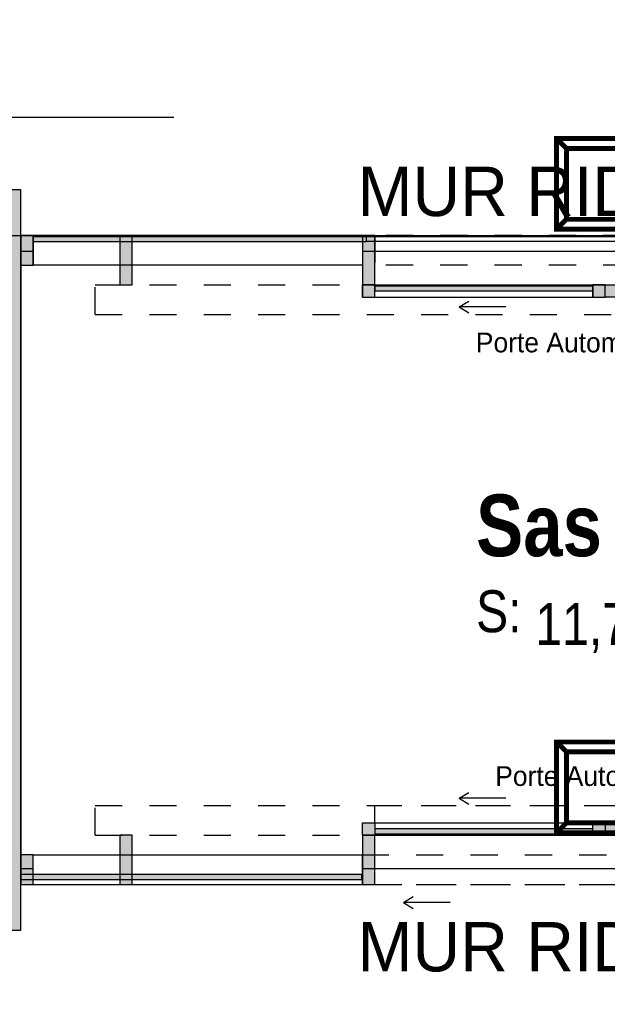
# Model space of a CAD drawing. Extents: x -24342 to 73038, y -9656 to 30949.
# Tile 41 of 170: x 3628 to 3865, y -2772 to -2373. Entities that reach past the tile are written whole.
import ezdxf
from ezdxf.enums import TextEntityAlignment as Align

# ---------------------------------------------------------------- set-up
doc = ezdxf.new("R2010")
doc.units = 0
doc.set_wipeout_variables(frame=1)
for name, pattern in [('21.0032_xref_rdc_02_pro$0$Tirets A', [220, 110, -110]), ('21.0032_xref_rdc_02_pro$0$Traits', [564.444447, 282.222223, -282.222223]), ('21.0032_xref_rdc_02_pro$0$Wipeout_Contour', [1000, 0, -1000]), ('ACAD_ISO12W100', [21, 12, -3, 0, -3, 0, -3])]:
    doc.linetypes.add(name, pattern=pattern)
doc.layers.get('0').update_dxf_attribs({"color": 250})
for name, color, linetype in [('0_XREF', 250, 'Continuous'), ('21.0032_xref_rdc_02_pro$0$02-05 Poteau.Construction', 251, 'Continuous'), ('21.0032_xref_rdc_02_pro$0$02-06 Poutre.Construction', 251, 'Continuous'), ('21.0032_xref_rdc_02_pro$0$02-14 Mur rideau.Construction', 251, 'Continuous'), ('21.0032_xref_rdc_02_pro$0$06-02 Texte 200ème 100ème.Texte', 251, 'Continuous'), ('21.0032_xref_rdc_02_pro$0$06-05 Texte 50ème 20ème - DCE.Texte', 251, 'Continuous'), ('21.0032_xref_rdc_02_pro$0$08-01 2D Dessin général.2D', 251, 'Continuous'), ('21.0032_xref_rdc_02_pro$0$08-01 contour hachures', 251, 'Continuous'), ('21.0032_xref_rdc_02_pro$0$A-AREA-____-OTLN.Modèle IFC', 251, 'Continuous'), ('21.0032_xref_rdc_02_pro$0$A-WALL-____-OTLN.Modèle IFC', 251, 'Continuous'), ('21.0032_xref_rdc_02_pro$0$Fenêtres ARCHICAD', 251, 'Continuous'), ('21.0032_xref_rdc_02_pro$0$Marques de Zone ARCHICAD', 251, 'Continuous')]:
    doc.layers.add(name, color=color, linetype=linetype)
doc.layers.add('EL8_ECL_SECU', color=72, linetype='Continuous', lineweight=5)
doc.styles.add('21.0032_xref_rdc_02_pro$0$Standard', font='txt')
doc.styles.add('21.0032_xref_rdc_02_pro$0$STYLE_GENERE_1', font='ARIALNB.TTF')
doc.styles.add('21.0032_xref_rdc_02_pro$0$STYLE_GENERE_2', font='ARIALN.TTF')
doc.styles.get("Standard").update_dxf_attribs({"font": 'calibri.ttf'})

# ---------------------------------------------------------------- blocks, each defined once
blk = doc.blocks.new('BAES_S_E')
at = {"const_width": 1}
for points in [[(-15.64, -9.18), (15.64, -9.18), (15.64, 9.18), (-15.64, 9.18)], [(-13.64, -7.18), (13.64, -7.18), (13.64, 7.18), (-13.64, 7.18)]]:
    blk.add_lwpolyline(points, close=True, dxfattribs=at)
for points in [[(-13.64, 7.18), (-15.64, 9.18)], [(13.64, 7.18), (15.64, 9.18)], [(-13.64, -7.18), (-15.64, -9.18)], [(15.64, -9.18), (13.64, -7.18)]]:
    blk.add_lwpolyline(points, dxfattribs=at)
blk.add_text('S', height=10).set_placement((0, 0), align=Align.MIDDLE_CENTER)
blk = doc.blocks.new('21.0032_xref_rdc_02_pro$0$Sas_COU_52_1', base_point=(38632.1, -25921.8))
at = {"layer": '21.0032_xref_rdc_02_pro$0$Marques de Zone ARCHICAD', "insert": (38362.6, -26040.1), "char_height": 170, "attachment_point": 1, "style": '21.0032_xref_rdc_02_pro$0$STYLE_GENERE_2'}
blk.add_mtext('\\A1;\\pt0,100;11,75{\\H0.66x;\\S^  ;} m{\\H0.66x;\\S2^  ;}', dxfattribs=at)
at = {"layer": '21.0032_xref_rdc_02_pro$0$Marques de Zone ARCHICAD'}
for tag, height, style, p in [('DUMMY_849', 250, '21.0032_xref_rdc_02_pro$0$STYLE_GENERE_1', (38635.6, -25575.9)), ('ROOM_NAME', 250, '21.0032_xref_rdc_02_pro$0$STYLE_GENERE_1', (38122.6, -25649.8)), ('calculatedAreaCode', 170, '21.0032_xref_rdc_02_pro$0$STYLE_GENERE_2', (38122.6, -26037.8))]:
    blk.add_attdef(tag, text='', height=height, dxfattribs=dict(at, style=style)).set_placement(p, align=Align.TOP_LEFT)
blk = doc.blocks.new('21.0032_xref_rdc_02_pro$0$Mur_63_1', base_point=(36190, -27415))
at = {"layer": '21.0032_xref_rdc_02_pro$0$A-WALL-____-OTLN.Modèle IFC', "linetype": 'Continuous'}
blk.add_hatch(color=256, dxfattribs=at).paths.add_polyline_path([(36280, -27415), (36280, -24415), (36100, -24415), (36100, -27415)])
at = {"layer": '21.0032_xref_rdc_02_pro$0$A-WALL-____-OTLN.Modèle IFC', "linetype": 'Continuous', "flags": 128}
for points in [[(36280, -24415), (36100, -24415)], [(36100, -24415), (36100, -27415)], [(36280, -27415), (36280, -24415)], [(36100, -27415), (36280, -27415)]]:
    blk.add_lwpolyline(points, dxfattribs=at)
blk = doc.blocks.new('21.0032_xref_rdc_02_pro$0$Poutre_2_1', base_point=(36330, -27230))
at = {"layer": '21.0032_xref_rdc_02_pro$0$02-06 Poutre.Construction', "linetype": '21.0032_xref_rdc_02_pro$0$Tirets A'}
for p, q in [((36330, -27110), (37662.5, -27110)), ((36330, -27230), (36330, -27110)), ((37662.5, -27230), (37662.5, -27110)), ((36330, -27230), (37662.5, -27230))]:
    blk.add_line(p, q, dxfattribs=at)
blk = doc.blocks.new('21.0032_xref_rdc_02_pro$0$Poutre_3_1', base_point=(37712.5, -27230))
at = {"layer": '21.0032_xref_rdc_02_pro$0$02-06 Poutre.Construction', "linetype": '21.0032_xref_rdc_02_pro$0$Tirets A'}
for p, q in [((37712.5, -26910), (39577.5, -26910)), ((37712.5, -27230), (37712.5, -26910)), ((39577.5, -27230), (39577.5, -26910)), ((37712.5, -27230), (39577.5, -27230))]:
    blk.add_line(p, q, dxfattribs=at)
blk = doc.blocks.new('21.0032_xref_rdc_02_pro$0$Poutre_7_1', base_point=(36330, -27230))
at = {"linetype": '21.0032_xref_rdc_02_pro$0$Wipeout_Contour', "ltscale": 183612.184626}
blk.add_wipeout([(36330, -27110), (36330, -27230), (37662.5, -27230), (37662.5, -27110)], dxfattribs=at).dxf.layer = '21.0032_xref_rdc_02_pro$0$02-06 Poutre.Construction'
at = {"layer": '21.0032_xref_rdc_02_pro$0$02-06 Poutre.Construction', "linetype": 'Continuous'}
for p, q in [((36330, -27110), (37662.5, -27110)), ((36330, -27230), (36330, -27110)), ((37662.5, -27230), (37662.5, -27110)), ((36330, -27230), (37662.5, -27230))]:
    blk.add_line(p, q, dxfattribs=at)
blk = doc.blocks.new('21.0032_xref_rdc_02_pro$0$Poutre_11_1', base_point=(36330, -27230))
at = {"linetype": '21.0032_xref_rdc_02_pro$0$Wipeout_Contour', "ltscale": 183612.184626}
blk.add_wipeout([(36330, -27110), (36330, -27230), (37662.5, -27230), (37662.5, -27110)], dxfattribs=at).dxf.layer = '21.0032_xref_rdc_02_pro$0$02-06 Poutre.Construction'
at = {"layer": '21.0032_xref_rdc_02_pro$0$02-06 Poutre.Construction', "linetype": 'Continuous'}
for p, q in [((36330, -27110), (37662.5, -27110)), ((36330, -27230), (36330, -27110)), ((37662.5, -27230), (37662.5, -27110)), ((36330, -27230), (37662.5, -27230))]:
    blk.add_line(p, q, dxfattribs=at)
blk = doc.blocks.new('21.0032_xref_rdc_02_pro$0$Poutre_15_1', base_point=(36330, -27230))
at = {"layer": '21.0032_xref_rdc_02_pro$0$02-06 Poutre.Construction', "linetype": '21.0032_xref_rdc_02_pro$0$Tirets A'}
for p, q in [((36330, -27110), (37660, -27110)), ((36330, -27230), (36330, -27110)), ((36330, -27230), (37660, -27230))]:
    blk.add_line(p, q, dxfattribs=at)
blk = doc.blocks.new('21.0032_xref_rdc_02_pro$0$Poutre_16_1', base_point=(37660, -27230))
at = {"layer": '21.0032_xref_rdc_02_pro$0$02-06 Poutre.Construction', "linetype": '21.0032_xref_rdc_02_pro$0$Tirets A'}
for p, q in [((37660, -27110), (39577.5, -27110)), ((39577.5, -27230), (39577.5, -27110)), ((37660, -27230), (39577.5, -27230))]:
    blk.add_line(p, q, dxfattribs=at)
blk = doc.blocks.new('21.0032_xref_rdc_02_pro$0$Poutre_20_1', base_point=(36330, -27230))
at = {"layer": '21.0032_xref_rdc_02_pro$0$02-06 Poutre.Construction', "linetype": '21.0032_xref_rdc_02_pro$0$Tirets A'}
for p, q in [((36330, -27110), (37660, -27110)), ((36330, -27230), (36330, -27110)), ((36330, -27230), (37660, -27230))]:
    blk.add_line(p, q, dxfattribs=at)
blk = doc.blocks.new('21.0032_xref_rdc_02_pro$0$Poutre_24_1', base_point=(37660, -27230))
at = {"layer": '21.0032_xref_rdc_02_pro$0$02-06 Poutre.Construction', "linetype": '21.0032_xref_rdc_02_pro$0$Tirets A'}
for p, q in [((37660, -27110), (39577.5, -27110)), ((39577.5, -27230), (39577.5, -27110)), ((37660, -27230), (39577.5, -27230))]:
    blk.add_line(p, q, dxfattribs=at)
blk = doc.blocks.new('21.0032_xref_rdc_02_pro$0$Poutre_26_1', base_point=(39635, -24600))
at = {"layer": '21.0032_xref_rdc_02_pro$0$02-06 Poutre.Construction', "linetype": '21.0032_xref_rdc_02_pro$0$Tirets A'}
for p, q in [((39627.5, -24600), (37712.9, -24600)), ((37712.9, -24600), (37712.9, -24720)), ((39627.5, -24720), (37712.9, -24720))]:
    blk.add_line(p, q, dxfattribs=at)
blk = doc.blocks.new('21.0032_xref_rdc_02_pro$0$Poutre_27_1', base_point=(37662.1, -24600))
at = {"layer": '21.0032_xref_rdc_02_pro$0$02-06 Poutre.Construction', "linetype": '21.0032_xref_rdc_02_pro$0$Tirets A'}
for p, q in [((37662.1, -24600), (36330, -24600)), ((36330, -24600), (36330, -24720)), ((37662.1, -24600), (37662.1, -24720)), ((37662.1, -24720), (36330, -24720))]:
    blk.add_line(p, q, dxfattribs=at)
blk = doc.blocks.new('21.0032_xref_rdc_02_pro$0$Poutre_29_1', base_point=(37662.5, -24600))
at = {"linetype": '21.0032_xref_rdc_02_pro$0$Wipeout_Contour', "ltscale": 177852.861083}
blk.add_wipeout([(37662.5, -24720), (37662.5, -24600), (36330, -24600), (36330, -24720)], dxfattribs=at).dxf.layer = '21.0032_xref_rdc_02_pro$0$02-06 Poutre.Construction'
at = {"layer": '21.0032_xref_rdc_02_pro$0$02-06 Poutre.Construction', "linetype": 'Continuous'}
for p, q in [((37662.5, -24600), (36330, -24600)), ((36330, -24600), (36330, -24720)), ((37662.5, -24600), (37662.5, -24720)), ((37662.5, -24720), (36330, -24720))]:
    blk.add_line(p, q, dxfattribs=at)
blk = doc.blocks.new('21.0032_xref_rdc_02_pro$0$Poutre_31_1', base_point=(37662.5, -24600))
at = {"linetype": '21.0032_xref_rdc_02_pro$0$Wipeout_Contour', "ltscale": 177852.861083}
blk.add_wipeout([(37662.5, -24720), (37662.5, -24600), (36330, -24600), (36330, -24720)], dxfattribs=at).dxf.layer = '21.0032_xref_rdc_02_pro$0$02-06 Poutre.Construction'
at = {"layer": '21.0032_xref_rdc_02_pro$0$02-06 Poutre.Construction', "linetype": 'Continuous'}
for p, q in [((37662.5, -24600), (36330, -24600)), ((36330, -24600), (36330, -24720)), ((37662.5, -24600), (37662.5, -24720)), ((37662.5, -24720), (36330, -24720))]:
    blk.add_line(p, q, dxfattribs=at)
blk = doc.blocks.new('21.0032_xref_rdc_02_pro$0$Poutre_34_1', base_point=(37662.5, -24600))
at = {"layer": '21.0032_xref_rdc_02_pro$0$02-06 Poutre.Construction', "linetype": '21.0032_xref_rdc_02_pro$0$Tirets A'}
for p, q in [((37635, -24600), (36330, -24600)), ((36330, -24600), (36330, -24720)), ((37635, -24720), (36330, -24720))]:
    blk.add_line(p, q, dxfattribs=at)
blk = doc.blocks.new('21.0032_xref_rdc_02_pro$0$Poutre_36_1', base_point=(37662.5, -24600))
at = {"layer": '21.0032_xref_rdc_02_pro$0$02-06 Poutre.Construction', "linetype": '21.0032_xref_rdc_02_pro$0$Tirets A'}
for p, q in [((37662.5, -24600), (36330, -24600)), ((36330, -24600), (36330, -24720)), ((37662.5, -24720), (36330, -24720))]:
    blk.add_line(p, q, dxfattribs=at)
blk = doc.blocks.new('21.0032_xref_rdc_02_pro$0$Poutre_37_1', base_point=(39635, -24600))
at = {"layer": '21.0032_xref_rdc_02_pro$0$02-06 Poutre.Construction', "linetype": '21.0032_xref_rdc_02_pro$0$Tirets A'}
for p, q in [((39627.5, -24600), (37662.5, -24600)), ((39627.5, -24720), (37662.5, -24720))]:
    blk.add_line(p, q, dxfattribs=at)
blk = doc.blocks.new('21.0032_xref_rdc_02_pro$0$Poutre_105_1', base_point=(37662.5, -27030))
at = {"layer": '21.0032_xref_rdc_02_pro$0$02-06 Poutre.Construction', "linetype": '21.0032_xref_rdc_02_pro$0$Tirets A'}
blk.add_line((37662.5, -27030), (38627.5, -27030), dxfattribs=at)
blk = doc.blocks.new('21.0032_xref_rdc_02_pro$0$Poutre_106_1', base_point=(37662.5, -27030))
at = {"linetype": '21.0032_xref_rdc_02_pro$0$Wipeout_Contour', "ltscale": 186896.543567}
blk.add_wipeout([(37662.5, -26980), (37662.5, -27030), (38595, -27030), (38595, -26980)], dxfattribs=at).dxf.layer = '21.0032_xref_rdc_02_pro$0$02-06 Poutre.Construction'
at = {"layer": '21.0032_xref_rdc_02_pro$0$02-06 Poutre.Construction', "linetype": 'Continuous'}
for p, q in [((37662.5, -26980), (38595, -26980)), ((37662.5, -27030), (37662.5, -26980)), ((38595, -27030), (38595, -26980)), ((37662.5, -27030), (38595, -27030))]:
    blk.add_line(p, q, dxfattribs=at)
blk = doc.blocks.new('21.0032_xref_rdc_02_pro$0$Poutre_107_1', base_point=(37662.5, -27030))
at = {"linetype": '21.0032_xref_rdc_02_pro$0$Wipeout_Contour', "ltscale": 186896.543567}
blk.add_wipeout([(37662.5, -26980), (37662.5, -27030), (38595, -27030), (38595, -26980)], dxfattribs=at).dxf.layer = '21.0032_xref_rdc_02_pro$0$02-06 Poutre.Construction'
at = {"layer": '21.0032_xref_rdc_02_pro$0$02-06 Poutre.Construction', "linetype": 'Continuous'}
for p, q in [((37662.5, -26980), (38595, -26980)), ((37662.5, -27030), (37662.5, -26980)), ((38595, -27030), (38595, -26980)), ((37662.5, -27030), (38595, -27030))]:
    blk.add_line(p, q, dxfattribs=at)
blk = doc.blocks.new('21.0032_xref_rdc_02_pro$0$Poutre_108_1', base_point=(37660, -27230))
at = {"layer": '21.0032_xref_rdc_02_pro$0$02-06 Poutre.Construction', "linetype": '21.0032_xref_rdc_02_pro$0$Tirets A'}
for p, q in [((37660, -27110), (39577.5, -27110)), ((39577.5, -27230), (39577.5, -27110)), ((37660, -27230), (39577.5, -27230))]:
    blk.add_line(p, q, dxfattribs=at)
blk = doc.blocks.new('21.0032_xref_rdc_02_pro$0$Poutre_109_1', base_point=(36580, -27030))
at = {"layer": '21.0032_xref_rdc_02_pro$0$02-06 Poutre.Construction', "linetype": '21.0032_xref_rdc_02_pro$0$Tirets A'}
for p, q in [((36580, -26910), (40715, -26910)), ((36580, -27030), (36580, -26910)), ((40715, -27030), (40715, -26910)), ((36580, -27030), (40715, -27030))]:
    blk.add_line(p, q, dxfattribs=at)
blk = doc.blocks.new('21.0032_xref_rdc_02_pro$0$Poutre_113_1', base_point=(37662.5, -24800))
at = {"layer": '21.0032_xref_rdc_02_pro$0$02-06 Poutre.Construction', "linetype": '21.0032_xref_rdc_02_pro$0$Tirets A'}
blk.add_line((37662.5, -24800), (38627.5, -24800), dxfattribs=at)
blk = doc.blocks.new('21.0032_xref_rdc_02_pro$0$Poutre_114_1', base_point=(37662.5, -24800))
at = {"linetype": '21.0032_xref_rdc_02_pro$0$Wipeout_Contour', "ltscale": 181995.498347}
blk.add_wipeout([(37662.5, -24800), (37662.5, -24850), (38595, -24850), (38595, -24800)], dxfattribs=at).dxf.layer = '21.0032_xref_rdc_02_pro$0$02-06 Poutre.Construction'
at = {"layer": '21.0032_xref_rdc_02_pro$0$02-06 Poutre.Construction', "linetype": 'Continuous'}
for p, q in [((37662.5, -24800), (38595, -24800)), ((37662.5, -24850), (37662.5, -24800)), ((38595, -24850), (38595, -24800)), ((37662.5, -24850), (38595, -24850))]:
    blk.add_line(p, q, dxfattribs=at)
blk = doc.blocks.new('21.0032_xref_rdc_02_pro$0$Poutre_115_1', base_point=(37662.5, -24800))
at = {"linetype": '21.0032_xref_rdc_02_pro$0$Wipeout_Contour', "ltscale": 181995.498347}
blk.add_wipeout([(37662.5, -24800), (37662.5, -24850), (38595, -24850), (38595, -24800)], dxfattribs=at).dxf.layer = '21.0032_xref_rdc_02_pro$0$02-06 Poutre.Construction'
at = {"layer": '21.0032_xref_rdc_02_pro$0$02-06 Poutre.Construction', "linetype": 'Continuous'}
for p, q in [((37662.5, -24800), (38595, -24800)), ((37662.5, -24850), (37662.5, -24800)), ((38595, -24850), (38595, -24800)), ((37662.5, -24850), (38595, -24850))]:
    blk.add_line(p, q, dxfattribs=at)
blk = doc.blocks.new('21.0032_xref_rdc_02_pro$0$Poutre_116_1', base_point=(36580, -24800))
at = {"layer": '21.0032_xref_rdc_02_pro$0$02-06 Poutre.Construction', "linetype": '21.0032_xref_rdc_02_pro$0$Tirets A'}
for p, q in [((36580, -24800), (40715, -24800)), ((36580, -24920), (36580, -24800)), ((40715, -24920), (40715, -24800)), ((36580, -24920), (40715, -24920))]:
    blk.add_line(p, q, dxfattribs=at)
blk = doc.blocks.new('21.0032_xref_rdc_02_pro$0$Mur_247_1', base_point=(36280, -27215))
at = {"layer": '21.0032_xref_rdc_02_pro$0$02-14 Mur rideau.Construction', "linetype": 'Continuous'}
for points in [[(36280, -27190), (36280, -27210), (37660, -27210), (37660, -27190)], [(39610, -27190), (39610, -27210), (40990, -27210), (40990, -27190)], [(40990, -27190), (41010, -27210), (41010, -27190)], [(40990, -27210), (41010, -27210), (40990, -27190)]]:
    blk.add_hatch(color=256, dxfattribs=at).paths.add_polyline_path(points)
for p, q in [((37660, -27210), (37660, -27190)), ((39610, -27210), (39610, -27190))]:
    blk.add_line(p, q, dxfattribs=at)
at = {"layer": '21.0032_xref_rdc_02_pro$0$02-14 Mur rideau.Construction', "linetype": 'Continuous', "flags": 128}
for points in [[(37660, -27190), (36280, -27190)], [(36280, -27210), (36280, -27190)], [(36280, -27210), (37660, -27210)], [(40990, -27190), (39610, -27190)], [(39610, -27210), (41010, -27210)], [(41010, -27210), (41010, -27190)]]:
    blk.add_lwpolyline(points, dxfattribs=at)
blk = doc.blocks.new('21.0032_xref_rdc_02_pro$0$Mur_260_1', base_point=(38595, -27030))
at = {"layer": '21.0032_xref_rdc_02_pro$0$02-14 Mur rideau.Construction', "linetype": 'Continuous'}
blk.add_hatch(color=256, dxfattribs=at).paths.add_polyline_path([(38595, -27005), (37712.5, -27005), (37712.5, -27025), (38595, -27025)])
at = {"layer": '21.0032_xref_rdc_02_pro$0$02-14 Mur rideau.Construction', "linetype": 'Continuous', "flags": 128}
for points in [[(38595, -27005), (37712.5, -27005)], [(37712.5, -27005), (37712.5, -27025)], [(38595, -27025), (38595, -27005)], [(37712.5, -27025), (38595, -27025)]]:
    blk.add_lwpolyline(points, dxfattribs=at)
blk = doc.blocks.new('21.0032_xref_rdc_02_pro$0$Mur_262_1', base_point=(38595, -24800))
at = {"layer": '21.0032_xref_rdc_02_pro$0$02-14 Mur rideau.Construction', "linetype": 'Continuous'}
blk.add_hatch(color=256, dxfattribs=at).paths.add_polyline_path([(38595, -24805), (37712.5, -24805), (37712.5, -24825), (38595, -24825)])
at = {"layer": '21.0032_xref_rdc_02_pro$0$02-14 Mur rideau.Construction', "linetype": 'Continuous', "flags": 128}
for points in [[(38595, -24805), (37712.5, -24805)], [(37712.5, -24805), (37712.5, -24825)], [(38595, -24825), (38595, -24805)], [(37712.5, -24825), (38595, -24825)]]:
    blk.add_lwpolyline(points, dxfattribs=at)
blk = doc.blocks.new('21.0032_xref_rdc_02_pro$0$Poteau_59_1', base_point=(37687.5, -27130))
at = {"layer": '21.0032_xref_rdc_02_pro$0$02-05 Poteau.Construction', "linetype": 'Continuous'}
blk.add_hatch(color=256, dxfattribs=at).paths.add_polyline_path([(37662.5, -27230), (37712.5, -27230), (37712.5, -27030), (37662.5, -27030)])
at = {"layer": '21.0032_xref_rdc_02_pro$0$02-05 Poteau.Construction', "linetype": 'Continuous', "flags": 128}
blk.add_lwpolyline([(37662.5, -27230), (37712.5, -27230), (37712.5, -27030), (37662.5, -27030)], close=True, dxfattribs=at)
blk = doc.blocks.new('21.0032_xref_rdc_02_pro$0$Poteau_63_1', base_point=(36305, -27170))
at = {"layer": '21.0032_xref_rdc_02_pro$0$02-05 Poteau.Construction', "linetype": 'Continuous'}
blk.add_hatch(color=256, dxfattribs=at).paths.add_polyline_path([(36280, -27230), (36330, -27230), (36330, -27110), (36280, -27110)])
at = {"layer": '21.0032_xref_rdc_02_pro$0$02-05 Poteau.Construction', "linetype": 'Continuous', "flags": 128}
blk.add_lwpolyline([(36280, -27230), (36330, -27230), (36330, -27110), (36280, -27110)], close=True, dxfattribs=at)
blk = doc.blocks.new('21.0032_xref_rdc_02_pro$0$Poteau_64_1', base_point=(37687.5, -24700))
at = {"layer": '21.0032_xref_rdc_02_pro$0$02-05 Poteau.Construction', "linetype": 'Continuous'}
blk.add_hatch(color=256, dxfattribs=at).paths.add_polyline_path([(37712.5, -24600), (37662.5, -24600), (37662.5, -24800), (37712.5, -24800)])
at = {"layer": '21.0032_xref_rdc_02_pro$0$02-05 Poteau.Construction', "linetype": 'Continuous', "flags": 128}
blk.add_lwpolyline([(37712.5, -24600), (37662.5, -24600), (37662.5, -24800), (37712.5, -24800)], close=True, dxfattribs=at)
blk = doc.blocks.new('21.0032_xref_rdc_02_pro$0$Poteau_66_1', base_point=(36305, -24660))
at = {"layer": '21.0032_xref_rdc_02_pro$0$02-05 Poteau.Construction', "linetype": 'Continuous'}
blk.add_hatch(color=256, dxfattribs=at).paths.add_polyline_path([(36330, -24600), (36280, -24600), (36280, -24720), (36330, -24720)])
at = {"layer": '21.0032_xref_rdc_02_pro$0$02-05 Poteau.Construction', "linetype": 'Continuous', "flags": 128}
blk.add_lwpolyline([(36330, -24600), (36280, -24600), (36280, -24720), (36330, -24720)], close=True, dxfattribs=at)
blk = doc.blocks.new('21.0032_xref_rdc_02_pro$0$Poteau_71_1', base_point=(38670, -27005))
at = {"layer": '21.0032_xref_rdc_02_pro$0$02-05 Poteau.Construction', "linetype": 'Continuous'}
blk.add_hatch(color=256, dxfattribs=at).paths.add_polyline_path([(38645, -27030), (38695, -27030), (38695, -26980), (38645, -26980)])
at = {"layer": '21.0032_xref_rdc_02_pro$0$02-05 Poteau.Construction', "linetype": 'Continuous', "flags": 128}
blk.add_lwpolyline([(38645, -27030), (38695, -27030), (38695, -26980), (38645, -26980)], close=True, dxfattribs=at)
blk = doc.blocks.new('21.0032_xref_rdc_02_pro$0$Poteau_74_1', base_point=(36705, -27130))
at = {"layer": '21.0032_xref_rdc_02_pro$0$02-05 Poteau.Construction', "linetype": 'Continuous'}
blk.add_hatch(color=256, dxfattribs=at).paths.add_polyline_path([(36680, -27230), (36730, -27230), (36730, -27030), (36680, -27030)])
at = {"layer": '21.0032_xref_rdc_02_pro$0$02-05 Poteau.Construction', "linetype": 'Continuous', "flags": 128}
blk.add_lwpolyline([(36680, -27230), (36730, -27230), (36730, -27030), (36680, -27030)], close=True, dxfattribs=at)
blk = doc.blocks.new('21.0032_xref_rdc_02_pro$0$Poteau_75_1', base_point=(38620, -27005))
at = {"layer": '21.0032_xref_rdc_02_pro$0$02-05 Poteau.Construction', "linetype": 'Continuous'}
blk.add_hatch(color=256, dxfattribs=at).paths.add_polyline_path([(38645, -27030), (38645, -26980), (38595, -26980), (38595, -27030)])
at = {"layer": '21.0032_xref_rdc_02_pro$0$02-05 Poteau.Construction', "linetype": 'Continuous', "flags": 128}
blk.add_lwpolyline([(38645, -27030), (38595, -27030), (38595, -26980), (38645, -26980)], close=True, dxfattribs=at)
blk = doc.blocks.new('21.0032_xref_rdc_02_pro$0$Poteau_76_1', base_point=(37687.5, -27005))
at = {"layer": '21.0032_xref_rdc_02_pro$0$02-05 Poteau.Construction', "linetype": 'Continuous'}
blk.add_hatch(color=256, dxfattribs=at).paths.add_polyline_path([(37712.5, -27030), (37712.5, -26980), (37662.5, -26980), (37662.5, -27030)])
at = {"layer": '21.0032_xref_rdc_02_pro$0$02-05 Poteau.Construction', "linetype": 'Continuous', "flags": 128}
blk.add_lwpolyline([(37712.5, -27030), (37662.5, -27030), (37662.5, -26980), (37712.5, -26980)], close=True, dxfattribs=at)
blk = doc.blocks.new('21.0032_xref_rdc_02_pro$0$Poteau_77_1', base_point=(38670, -24825))
at = {"layer": '21.0032_xref_rdc_02_pro$0$02-05 Poteau.Construction', "linetype": 'Continuous'}
blk.add_hatch(color=256, dxfattribs=at).paths.add_polyline_path([(38645, -24800), (38645, -24850), (38695, -24850), (38695, -24800)])
at = {"layer": '21.0032_xref_rdc_02_pro$0$02-05 Poteau.Construction', "linetype": 'Continuous', "flags": 128}
blk.add_lwpolyline([(38645, -24800), (38695, -24800), (38695, -24850), (38645, -24850)], close=True, dxfattribs=at)
blk = doc.blocks.new('21.0032_xref_rdc_02_pro$0$Poteau_79_1', base_point=(38620, -24825))
at = {"layer": '21.0032_xref_rdc_02_pro$0$02-05 Poteau.Construction', "linetype": 'Continuous'}
blk.add_hatch(color=256, dxfattribs=at).paths.add_polyline_path([(38645, -24800), (38595, -24800), (38595, -24850), (38645, -24850)])
at = {"layer": '21.0032_xref_rdc_02_pro$0$02-05 Poteau.Construction', "linetype": 'Continuous', "flags": 128}
blk.add_lwpolyline([(38645, -24800), (38595, -24800), (38595, -24850), (38645, -24850)], close=True, dxfattribs=at)
blk = doc.blocks.new('21.0032_xref_rdc_02_pro$0$Poteau_80_1', base_point=(37687.5, -24825))
at = {"layer": '21.0032_xref_rdc_02_pro$0$02-05 Poteau.Construction', "linetype": 'Continuous'}
blk.add_hatch(color=256, dxfattribs=at).paths.add_polyline_path([(37712.5, -24800), (37662.5, -24800), (37662.5, -24850), (37712.5, -24850)])
at = {"layer": '21.0032_xref_rdc_02_pro$0$02-05 Poteau.Construction', "linetype": 'Continuous', "flags": 128}
blk.add_lwpolyline([(37712.5, -24800), (37662.5, -24800), (37662.5, -24850), (37712.5, -24850)], close=True, dxfattribs=at)
blk = doc.blocks.new('21.0032_xref_rdc_02_pro$0$Poteau_83_1', base_point=(36705, -24700))
at = {"layer": '21.0032_xref_rdc_02_pro$0$02-05 Poteau.Construction', "linetype": 'Continuous'}
blk.add_hatch(color=256, dxfattribs=at).paths.add_polyline_path([(36680, -24800), (36730, -24800), (36730, -24600), (36680, -24600)])
at = {"layer": '21.0032_xref_rdc_02_pro$0$02-05 Poteau.Construction', "linetype": 'Continuous', "flags": 128}
blk.add_lwpolyline([(36680, -24800), (36730, -24800), (36730, -24600), (36680, -24600)], close=True, dxfattribs=at)
blk = doc.blocks.new('21.0032_xref_rdc_02_pro')
at = {"layer": '21.0032_xref_rdc_02_pro$0$08-01 2D Dessin général.2D', "linetype": 'Continuous'}
for p, q in [((3824.31, -2488.96), (3805.45, -2488.96)), ((3805.45, -2488.96), (3809.31, -2491.35)), ((3805.45, -2688.06), (3809.31, -2685.67)), ((3824.31, -2688.06), (3805.45, -2688.06)), ((3805.45, -2688.06), (3809.31, -2690.44)), ((3782.89, -2730.31), (3786.74, -2727.93)), ((3801.75, -2730.31), (3782.89, -2730.31)), ((3782.89, -2730.31), (3786.74, -2732.7))]:
    blk.add_line(p, q, dxfattribs=at)
at = {"layer": '21.0032_xref_rdc_02_pro$0$A-AREA-____-OTLN.Modèle IFC', "linetype": 'Continuous', "flags": 128}
blk.add_lwpolyline([(6560.07, -1366.33, -0.157957), (6506.5, -1249), (6331.27, -1249, -0.214878), (6262.95, -1381.09), (6262.95, -1961.45), (1456.57, -1961.45), (1456.57, -1381.1, -0.215084), (1388.23, -1249), (1227.62, -1249, -0.214969), (1159.45, -1381.05), (1158.27, -1961.45), (647.45, -1961.45), (647.45, -2120.4), (3390, -2120), (3390, -2524), (3610, -2529.1), (3610, -2460), (4101.5, -2460), (4101.53, -2529.1), (4390, -2528.96), (4390, -2120), (8761.09, -2120)], format="xyb", dxfattribs=at)
blk.add_lwpolyline([(3628, -2466.5), (3628, -2716.5), (4096.5, -2716.5), (4096.5, -2466.5)], close=True, dxfattribs=at)
at = {"layer": '21.0032_xref_rdc_02_pro$0$02-05 Poteau.Construction', "xscale": 0.1, "yscale": 0.1, "zscale": 0.1}
for name, p in [('21.0032_xref_rdc_02_pro$0$Poteau_77_1', (3867, -2482.5)), ('21.0032_xref_rdc_02_pro$0$Poteau_71_1', (3867, -2700.5))]:
    blk.add_blockref(name, p, dxfattribs=at)
at = {"layer": '21.0032_xref_rdc_02_pro$0$02-06 Poutre.Construction', "xscale": 0.1, "yscale": 0.1, "zscale": 0.1}
for name, p in [('21.0032_xref_rdc_02_pro$0$Poutre_27_1', (3766.21, -2460)), ('21.0032_xref_rdc_02_pro$0$Poutre_26_1', (3963.5, -2460)), ('21.0032_xref_rdc_02_pro$0$Poutre_113_1', (3766.25, -2480)), ('21.0032_xref_rdc_02_pro$0$Poutre_3_1', (3771.25, -2723)), ('21.0032_xref_rdc_02_pro$0$Poutre_105_1', (3766.25, -2703)), ('21.0032_xref_rdc_02_pro$0$Poutre_2_1', (3633, -2723))]:
    blk.add_blockref(name, p, dxfattribs=at)
at = {"layer": '21.0032_xref_rdc_02_pro$0$A-AREA-____-OTLN.Modèle IFC', "linetype": 'Continuous', "xscale": 0.1, "yscale": 0.1, "zscale": 0.1}
blk.add_blockref('21.0032_xref_rdc_02_pro$0$Sas_COU_52_1', (3863.21, -2592.18), dxfattribs=at).add_auto_attribs({'ROOM_NAME': 'Sas', 'calculatedAreaCode': 'S: '})
at = {"layer": '21.0032_xref_rdc_02_pro$0$A-WALL-____-OTLN.Modèle IFC', "xscale": 0.1, "yscale": 0.1, "zscale": 0.1}
blk.add_blockref('21.0032_xref_rdc_02_pro$0$Mur_63_1', (3619, -2741.5), dxfattribs=at)
at = {"layer": '21.0032_xref_rdc_02_pro$0$06-02 Texte 200ème 100ème.Texte', "linetype": 'Continuous', "char_height": 20, "attachment_point": 5, "style": '21.0032_xref_rdc_02_pro$0$Standard'}
for s, insert in [('\\A1;MUR RIDEAU A3', (3869.01, -2442.29)), ('\\A1;MUR RIDEAU A2', (3869.01, -2748.39))]:
    blk.add_mtext(s, dxfattribs=dict(at, insert=insert))
at = {"layer": '21.0032_xref_rdc_02_pro$0$06-05 Texte 50ème 20ème - DCE.Texte', "linetype": 'Continuous', "char_height": 8, "attachment_point": 5, "style": '21.0032_xref_rdc_02_pro$0$Standard'}
for insert in [(3856.47, -2504.58), (3864.32, -2680.27)]:
    blk.add_mtext('\\A1;Porte Automatique', dxfattribs=dict(at, insert=insert))
at = {"layer": '21.0032_xref_rdc_02_pro$0$02-06 Poutre.Construction', "xscale": 0.1, "yscale": 0.1, "zscale": 0.1}
for name, p in [('21.0032_xref_rdc_02_pro$0$Poutre_29_1', (3766.25, -2460)), ('21.0032_xref_rdc_02_pro$0$Poutre_114_1', (3766.25, -2480)), ('21.0032_xref_rdc_02_pro$0$Poutre_106_1', (3766.25, -2703)), ('21.0032_xref_rdc_02_pro$0$Poutre_7_1', (3633, -2723))]:
    blk.add_blockref(name, p, dxfattribs=at)
for name, p in [('21.0032_xref_rdc_02_pro$0$Poutre_31_1', (3766.25, -2460)), ('21.0032_xref_rdc_02_pro$0$Poutre_115_1', (3766.25, -2480)), ('21.0032_xref_rdc_02_pro$0$Poutre_107_1', (3766.25, -2703)), ('21.0032_xref_rdc_02_pro$0$Poutre_11_1', (3633, -2723))]:
    blk.add_blockref(name, p, dxfattribs=at)
at = {"layer": '21.0032_xref_rdc_02_pro$0$02-14 Mur rideau.Construction', "linetype": 'Continuous'}
blk.add_hatch(color=256, dxfattribs=at).paths.add_polyline_path([(3633, -2460.5), (3633, -2462.5), (3767.75, -2462.5), (3767.75, -2460.5)])
blk.add_line((3767.75, -2460.5), (3767.75, -2462.5), dxfattribs=at)
at = {"layer": '21.0032_xref_rdc_02_pro$0$02-14 Mur rideau.Construction', "linetype": 'Continuous', "flags": 128}
for points in [[(3767.75, -2460.5), (3633, -2460.5)], [(3633, -2460.5), (3633, -2462.5)], [(3633, -2462.5), (3767.75, -2462.5)]]:
    blk.add_lwpolyline(points, dxfattribs=at)
at = {"layer": '21.0032_xref_rdc_02_pro$0$08-01 2D Dessin général.2D', "linetype": 'Continuous'}
blk.add_line((3805.45, -2488.96), (3809.31, -2486.58), dxfattribs=at)
at = {"layer": '21.0032_xref_rdc_02_pro$0$08-01 contour hachures', "linetype": '21.0032_xref_rdc_02_pro$0$Traits', "flags": 128}
blk.add_lwpolyline([(3407.7, -2412.05), (4449.83, -2412.05), (4449.83, -2658.86), (5957.75, -2814.25), (5957.75, -2853.44), (8763.06, -2853.44), (8763.06, -2770.14), (8976.24, -2770.14), (8976.24, -2853.44), (8886.72, -2853.44), (8886.72, -2973.65), (5825.69, -2973.65), (5825.69, -2926.46), (4291.27, -2776.05), (4291.27, -2595.31), (4154.77, -2595.31), (4154.77, -2776.05), (3536.07, -2776.05), (3536.07, -2973.65), (3029.18, -2973.65), (3029.18, -2853.44), (3407.7, -2853.44)], close=True, dxfattribs=at)
at = {"layer": '21.0032_xref_rdc_02_pro$0$Fenêtres ARCHICAD', "linetype": 'Continuous'}
for p, q in [((3962.75, -2460.5), (3767.75, -2460.5)), ((3767.75, -2460.5), (3767.75, -2462.5)), ((3962.75, -2462.5), (3767.75, -2462.5))]:
    blk.add_line(p, q, dxfattribs=at)
at = {"layer": '21.0032_xref_rdc_02_pro$0$02-05 Poteau.Construction', "xscale": 0.1, "yscale": 0.1, "zscale": 0.1}
for name, p in [('21.0032_xref_rdc_02_pro$0$Poteau_66_1', (3630.5, -2466)), ('21.0032_xref_rdc_02_pro$0$Poteau_83_1', (3670.5, -2470)), ('21.0032_xref_rdc_02_pro$0$Poteau_64_1', (3768.75, -2470)), ('21.0032_xref_rdc_02_pro$0$Poteau_80_1', (3768.75, -2482.5)), ('21.0032_xref_rdc_02_pro$0$Poteau_79_1', (3862, -2482.5)), ('21.0032_xref_rdc_02_pro$0$Poteau_76_1', (3768.75, -2700.5)), ('21.0032_xref_rdc_02_pro$0$Poteau_75_1', (3862, -2700.5)), ('21.0032_xref_rdc_02_pro$0$Poteau_74_1', (3670.5, -2713)), ('21.0032_xref_rdc_02_pro$0$Poteau_59_1', (3768.75, -2713)), ('21.0032_xref_rdc_02_pro$0$Poteau_63_1', (3630.5, -2717))]:
    blk.add_blockref(name, p, dxfattribs=at)
at = {"layer": '21.0032_xref_rdc_02_pro$0$02-06 Poutre.Construction', "xscale": 0.1, "yscale": 0.1, "zscale": 0.1}
for name, p in [('21.0032_xref_rdc_02_pro$0$Poutre_34_1', (3766.25, -2460)), ('21.0032_xref_rdc_02_pro$0$Poutre_36_1', (3766.25, -2460)), ('21.0032_xref_rdc_02_pro$0$Poutre_37_1', (3963.5, -2460)), ('21.0032_xref_rdc_02_pro$0$Poutre_116_1', (3658, -2480)), ('21.0032_xref_rdc_02_pro$0$Poutre_109_1', (3658, -2703)), ('21.0032_xref_rdc_02_pro$0$Poutre_15_1', (3633, -2723)), ('21.0032_xref_rdc_02_pro$0$Poutre_20_1', (3633, -2723)), ('21.0032_xref_rdc_02_pro$0$Poutre_16_1', (3766, -2723)), ('21.0032_xref_rdc_02_pro$0$Poutre_24_1', (3766, -2723)), ('21.0032_xref_rdc_02_pro$0$Poutre_108_1', (3766, -2723))]:
    blk.add_blockref(name, p, dxfattribs=at)
at = {"layer": '21.0032_xref_rdc_02_pro$0$02-14 Mur rideau.Construction', "xscale": 0.1, "yscale": 0.1, "zscale": 0.1}
for name, p in [('21.0032_xref_rdc_02_pro$0$Mur_262_1', (3859.5, -2480)), ('21.0032_xref_rdc_02_pro$0$Mur_260_1', (3859.5, -2703)), ('21.0032_xref_rdc_02_pro$0$Mur_247_1', (3628, -2721.5))]:
    blk.add_blockref(name, p, dxfattribs=at)

msp = doc.modelspace()

# ---------------------------------------------------------------- block references
at = {"layer": '0_XREF', "linetype": 'ACAD_ISO12W100'}
msp.add_blockref('21.0032_xref_rdc_02_pro', (0, 0), dxfattribs=at)

# ---------------------------------------------------------------- next in the draw order: block references
at = {"layer": 'EL8_ECL_SECU', "xscale": 2, "yscale": 2, "zscale": 2}
for p in [(3876.12, -2439.11), (3876.12, -2683.63)]:
    msp.add_blockref('BAES_S_E', p, dxfattribs=at)

doc.saveas('drawing.dxf')
